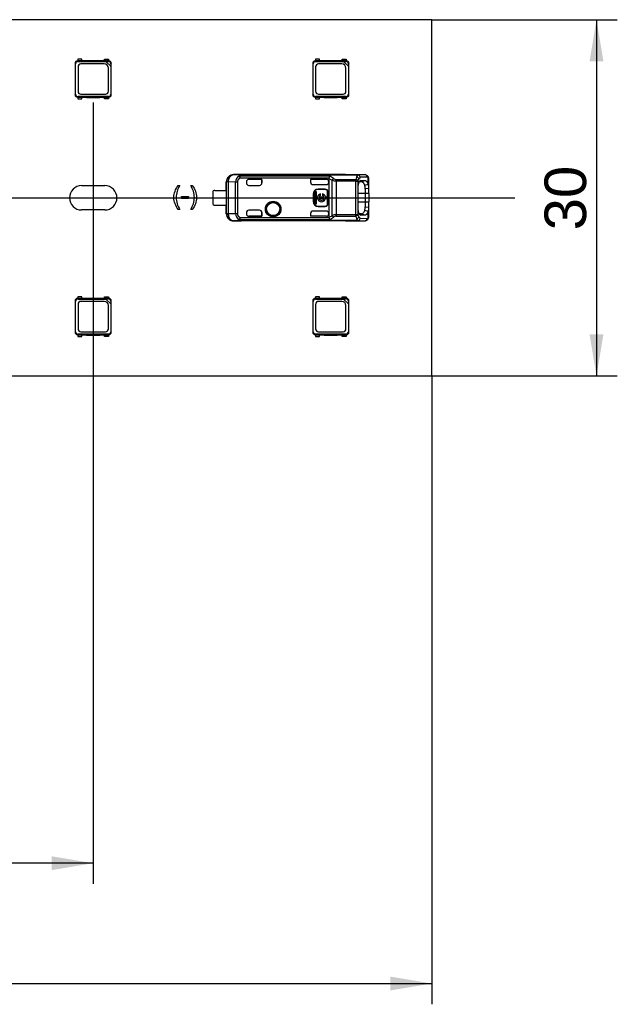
# Model space of a CAD drawing. Header units: millimetres. Extents: x 7 to 819, y 6 to 587.
# Tile 10 of 23: x 277 to 302, y 390 to 432. Entities that reach past the tile are written whole.
import ezdxf
from ezdxf.enums import TextEntityAlignment as Align
from ezdxf.lldxf.tags import DXFTag

# ---------------------------------------------------------------- set-up
doc = ezdxf.new("R2010")
doc.units = ezdxf.units.MM
doc.layers.add('Default', color=7, linetype='Continuous')
doc.layers.add('LINLED_277X30MM_', color=7, linetype='Continuous')
doc.styles.add('SEACAD_Arial', font='arial.ttf')
tags = doc.linetypes.add('CENTER2', pattern=[28.575, 19.05, -3.175, 3.175, -3.175]).pattern_tags.tags
tags[10:11] = [DXFTag(74, 4), DXFTag(75, 0), DXFTag(340, '0'), DXFTag(46, 0.0), DXFTag(50, 0.0), DXFTag(44, 0.0), DXFTag(45, 0.0)]
tags[8:9] = [DXFTag(74, 4), DXFTag(75, 0), DXFTag(340, '0'), DXFTag(46, 0.0), DXFTag(50, 0.0), DXFTag(44, 0.0), DXFTag(45, 0.0)]
tags[6:7] = [DXFTag(74, 4), DXFTag(75, 0), DXFTag(340, '0'), DXFTag(46, 0.0), DXFTag(50, 0.0), DXFTag(44, 0.0), DXFTag(45, 0.0)]
tags[4:5] = [DXFTag(74, 4), DXFTag(75, 0), DXFTag(340, '0'), DXFTag(46, 0.0), DXFTag(50, 0.0), DXFTag(44, 0.0), DXFTag(45, 0.0)]
doc.dimstyles.new('ISO', dxfattribs={"dimtxt": 1.75, "dimasz": 1.75, "dimexe": 0.875, "dimexo": 0, "dimgap": 0.4375, "dimtad": 1, "dimlfac": 2, "dimtxsty": 'SEACAD_Arial', "dimblk1": '_SE_FILLED', "dimblk2": '_SE_FILLED', "dimsah": 1, "dimcen": 0.875, "dimadec": 0, "dimazin": 0, "dimtfac": 0.5, "dimtdec": 3, "dimtmove": 0, "dimatfit": 3, "dimfxl": 1, "dimarcsym": 0})

# ---------------------------------------------------------------- blocks, each defined once
blk = doc.blocks.new('SEANNOT_GROUP')
at = {"layer": 'Default', "color": 7, "linetype": 'CENTER2'}
blk.add_line((152.294, 424.165), (297.794, 424.165), dxfattribs=at)
blk = doc.blocks.new('SEANNOT_GROUP8')
at = {"layer": 'Default', "color": 7, "linetype": 'CENTER2'}
blk.add_line((280.044, 428.178), (280.044, 420.153), dxfattribs=at)
blk = doc.blocks.new('SE3')
at = {"layer": 'LINLED_277X30MM_', "color": 7, "linetype": 'Continuous'}
for p, q in [((294.294, 431.665), (155.794, 431.665)), ((294.294, 416.665), (294.294, 431.665)), ((279.394, 429.928), (279.382, 429.928)), ((279.382, 429.928), (279.406, 429.903)), ((279.569, 430.003), (279.394, 430.003)), ((279.394, 430.003), (279.394, 429.928)), ((279.569, 429.928), (279.394, 429.928)), ((279.569, 429.928), (279.569, 430.003)), ((279.769, 429.928), (279.569, 429.928)), ((279.769, 429.943), (280.319, 429.943)), ((279.769, 429.928), (279.769, 429.943)), ((280.319, 429.928), (279.769, 429.928)), ((280.319, 429.943), (280.319, 429.928)), ((280.519, 429.928), (280.319, 429.928)), ((280.519, 430.003), (280.694, 430.003)), ((280.519, 429.928), (280.519, 430.003)), ((280.694, 429.928), (280.519, 429.928)), ((280.688, 429.908), (280.707, 429.928)), ((280.694, 430.003), (280.694, 429.928)), ((280.707, 429.928), (280.694, 429.928)), ((289.394, 429.928), (289.382, 429.928)), ((289.382, 429.928), (289.406, 429.903)), ((289.569, 430.003), (289.394, 430.003)), ((289.394, 430.003), (289.394, 429.928)), ((289.569, 429.928), (289.394, 429.928)), ((289.569, 429.928), (289.569, 430.003)), ((289.769, 429.928), (289.569, 429.928)), ((289.769, 429.943), (290.319, 429.943)), ((289.769, 429.928), (289.769, 429.943)), ((290.319, 429.928), (289.769, 429.928)), ((290.319, 429.943), (290.319, 429.928)), ((290.519, 429.928), (290.319, 429.928)), ((290.519, 430.003), (290.694, 430.003)), ((290.519, 429.928), (290.519, 430.003)), ((290.694, 429.928), (290.519, 429.928)), ((290.688, 429.908), (290.707, 429.928)), ((290.694, 430.003), (290.694, 429.928)), ((290.707, 429.928), (290.694, 429.928)), ((279.282, 429.828), (279.282, 428.502)), ((279.282, 429.828), (279.306, 429.804)), ((279.306, 428.526), (279.306, 429.804)), ((279.406, 429.903), (280.581, 429.903)), ((279.406, 429.678), (279.406, 428.652)), ((280.508, 429.803), (279.531, 429.803)), ((280.577, 429.908), (280.688, 429.908)), ((280.581, 429.903), (280.577, 429.908)), ((280.581, 429.903), (280.783, 429.702)), ((280.683, 428.652), (280.683, 429.628)), ((280.787, 429.697), (280.783, 429.702)), ((280.783, 429.702), (280.783, 428.526)), ((280.807, 429.828), (280.787, 429.808)), ((280.787, 429.808), (280.787, 429.697)), ((280.807, 428.502), (280.807, 429.828)), ((289.282, 429.828), (289.282, 428.502)), ((289.282, 429.828), (289.306, 429.804)), ((289.306, 428.526), (289.306, 429.804)), ((289.406, 429.903), (290.581, 429.903)), ((289.406, 429.678), (289.406, 428.652)), ((290.508, 429.803), (289.531, 429.803)), ((290.577, 429.908), (290.688, 429.908)), ((290.581, 429.903), (290.577, 429.908)), ((290.581, 429.903), (290.783, 429.702)), ((290.683, 428.652), (290.683, 429.628)), ((290.787, 429.697), (290.783, 429.702)), ((290.783, 429.702), (290.783, 428.526)), ((290.807, 429.828), (290.787, 429.808)), ((290.787, 429.808), (290.787, 429.697)), ((290.807, 428.502), (290.807, 429.828)), ((279.282, 428.502), (279.306, 428.526)), ((279.382, 428.403), (279.406, 428.427)), ((279.382, 428.403), (279.394, 428.403)), ((279.394, 428.403), (279.394, 428.328)), ((279.394, 428.403), (279.569, 428.403)), ((279.394, 428.328), (279.569, 428.328)), ((280.683, 428.427), (279.406, 428.427)), ((279.531, 428.527), (280.558, 428.527)), ((279.569, 428.328), (279.569, 428.403)), ((279.569, 428.403), (279.769, 428.403)), ((279.769, 428.403), (279.769, 428.388)), ((279.769, 428.403), (280.319, 428.403)), ((279.769, 428.388), (280.319, 428.388)), ((280.319, 428.388), (280.319, 428.403)), ((280.319, 428.403), (280.519, 428.403)), ((280.519, 428.328), (280.519, 428.403)), ((280.519, 428.403), (280.694, 428.403)), ((280.694, 428.328), (280.519, 428.328)), ((280.707, 428.403), (280.683, 428.427)), ((280.694, 428.403), (280.694, 428.328)), ((280.694, 428.403), (280.707, 428.403)), ((280.807, 428.502), (280.783, 428.526)), ((289.282, 428.502), (289.306, 428.526)), ((289.382, 428.403), (289.406, 428.427)), ((289.382, 428.403), (289.394, 428.403)), ((289.394, 428.403), (289.394, 428.328)), ((289.394, 428.403), (289.569, 428.403)), ((289.394, 428.328), (289.569, 428.328)), ((290.683, 428.427), (289.406, 428.427)), ((289.531, 428.527), (290.558, 428.527)), ((289.569, 428.328), (289.569, 428.403)), ((289.569, 428.403), (289.769, 428.403)), ((289.769, 428.403), (289.769, 428.388)), ((289.769, 428.403), (290.319, 428.403)), ((289.769, 428.388), (290.319, 428.388)), ((290.319, 428.388), (290.319, 428.403)), ((290.319, 428.403), (290.519, 428.403)), ((290.519, 428.328), (290.519, 428.403)), ((290.519, 428.403), (290.694, 428.403)), ((290.694, 428.328), (290.519, 428.328)), ((290.707, 428.403), (290.683, 428.427)), ((290.694, 428.403), (290.694, 428.328)), ((290.694, 428.403), (290.707, 428.403)), ((290.807, 428.502), (290.783, 428.526)), ((285.946, 425.14), (285.952, 425.132)), ((290.669, 425.14), (285.946, 425.14)), ((286.288, 425.128), (285.952, 425.132)), ((286.182, 425.076), (286.224, 424.993)), ((286.224, 424.993), (286.224, 425.083)), ((289.991, 425.083), (286.224, 425.083)), ((289.962, 424.993), (286.224, 424.993)), ((286.288, 425.128), (286.288, 425.126)), ((286.288, 425.128), (291.183, 425.128)), ((291.183, 425.126), (286.288, 425.126)), ((286.594, 424.943), (286.594, 424.943)), ((287.144, 424.943), (286.594, 424.943)), ((287.143, 424.943), (286.594, 424.943)), ((287.144, 424.943), (287.143, 424.943)), ((287.143, 424.943), (287.143, 424.79)), ((287.144, 424.79), (287.144, 424.943)), ((289.194, 424.943), (289.196, 424.943)), ((289.194, 424.943), (289.194, 424.82)), ((289.861, 424.943), (289.194, 424.943)), ((289.196, 424.943), (289.196, 424.816)), ((289.861, 424.943), (289.196, 424.943)), ((289.861, 424.943), (289.861, 424.943)), ((289.961, 424.984), (289.962, 424.993)), ((289.961, 424.984), (289.961, 424.843)), ((289.961, 424.984), (290.102, 424.912)), ((290.669, 425.135), (290.669, 425.14)), ((291.473, 425.135), (290.67, 425.135)), ((291.473, 425.135), (291.183, 425.128)), ((291.183, 425.126), (291.183, 425.128)), ((291.567, 425.035), (291.277, 425.028)), ((291.614, 424.739), (291.614, 425.015)), ((291.644, 424.563), (291.644, 424.937)), ((279.557, 424.678), (280.532, 424.678)), ((283.624, 424.678), (283.691, 424.678)), ((284.147, 424.678), (284.214, 424.678)), ((285.653, 424.832), (285.644, 424.84)), ((285.644, 424.478), (285.644, 424.84)), ((285.653, 423.498), (285.653, 424.832)), ((285.723, 424.832), (285.653, 424.832)), ((286.034, 424.828), (285.723, 424.832)), ((285.723, 424.832), (285.723, 423.498)), ((286.111, 424.828), (286.034, 424.828)), ((286.034, 423.502), (286.034, 424.828)), ((286.111, 424.828), (286.111, 423.502)), ((286.494, 424.843), (286.494, 424.79)), ((286.594, 424.69), (287.044, 424.69)), ((287.143, 424.79), (287.144, 424.79)), ((289.194, 424.82), (289.196, 424.816)), ((289.295, 424.72), (289.861, 424.72)), ((289.511, 424.528), (289.511, 424.515)), ((289.811, 424.528), (289.511, 424.528)), ((289.811, 424.515), (289.811, 424.528)), ((289.961, 424.82), (289.961, 424.843)), ((289.961, 424.82), (289.961, 423.51)), ((290.103, 423.418), (290.103, 424.912)), ((290.273, 424.936), (291.092, 424.936)), ((290.273, 424.936), (290.273, 424.873)), ((290.273, 424.873), (290.273, 423.457)), ((291.092, 424.873), (290.273, 424.873)), ((291.092, 424.873), (291.092, 424.936)), ((291.092, 423.457), (291.092, 424.873)), ((291.092, 424.873), (291.186, 424.873)), ((291.186, 424.873), (291.186, 423.457)), ((291.196, 423.74), (291.196, 424.59)), ((291.247, 424.846), (291.33, 424.846)), ((291.308, 424.896), (291.281, 424.886)), ((291.308, 424.896), (291.472, 424.898)), ((291.33, 424.846), (291.472, 424.898)), ((291.473, 424.7), (291.615, 424.737)), ((291.644, 424.564), (291.495, 424.543)), ((291.495, 424.543), (291.495, 424.34)), ((291.644, 424.34), (291.644, 424.563)), ((283.761, 424.131), (283.761, 424.226)), ((283.761, 424.226), (284.05, 424.226)), ((284.05, 424.131), (283.761, 424.131)), ((284.05, 424.226), (284.05, 424.131)), ((285.094, 423.878), (285.094, 424.453)), ((285.169, 424.478), (285.646, 424.478)), ((285.646, 424.478), (285.646, 423.853)), ((289.311, 424.315), (289.298, 424.315)), ((289.298, 424.315), (289.298, 424.015)), ((289.311, 424.315), (289.311, 424.015)), ((289.437, 424.412), (289.371, 424.412)), ((289.371, 424.412), (289.371, 423.918)), ((289.437, 424.198), (289.437, 424.412)), ((289.488, 424.198), (289.437, 424.198)), ((289.437, 423.918), (289.437, 424.132)), ((289.437, 424.132), (289.488, 424.132)), ((289.811, 424.515), (289.511, 424.515)), ((289.757, 424.198), (289.55, 424.198)), ((289.55, 424.132), (289.757, 424.132)), ((289.612, 424.265), (289.612, 424.329)), ((289.695, 424.329), (289.695, 424.265)), ((289.871, 424.198), (289.819, 424.198)), ((289.819, 424.132), (289.871, 424.132)), ((289.871, 424.132), (289.871, 424.198)), ((289.911, 423.915), (289.911, 424.415)), ((289.924, 424.415), (289.911, 424.415)), ((289.924, 423.915), (289.924, 424.415)), ((291.495, 424.34), (291.196, 424.34)), ((291.644, 424.34), (291.495, 424.34)), ((291.495, 424.34), (291.495, 423.99)), ((291.644, 424.34), (291.644, 423.99)), ((285.169, 423.853), (285.646, 423.853)), ((285.644, 423.49), (285.644, 423.853)), ((289.298, 424.015), (289.311, 424.015)), ((289.371, 423.918), (289.437, 423.918)), ((289.511, 423.815), (289.811, 423.815)), ((289.511, 423.815), (289.511, 423.802)), ((289.511, 423.802), (289.811, 423.802)), ((289.811, 423.802), (289.811, 423.815)), ((289.911, 423.915), (289.924, 423.915)), ((291.196, 423.99), (291.495, 423.99)), ((291.495, 423.99), (291.644, 423.99)), ((291.495, 423.99), (291.495, 423.787)), ((291.495, 423.787), (291.644, 423.767)), ((291.644, 423.767), (291.644, 423.99)), ((291.644, 423.393), (291.644, 423.767)), ((280.532, 423.653), (279.557, 423.653)), ((283.691, 423.678), (283.624, 423.678)), ((284.214, 423.678), (284.147, 423.678)), ((285.644, 423.49), (285.653, 423.498)), ((285.653, 423.498), (285.723, 423.498)), ((285.723, 423.498), (286.034, 423.502)), ((286.034, 423.502), (286.111, 423.502)), ((286.224, 423.337), (286.182, 423.254)), ((286.224, 423.247), (286.224, 423.337)), ((286.224, 423.337), (289.962, 423.337)), ((286.494, 423.54), (286.494, 423.487)), ((287.044, 423.64), (286.594, 423.64)), ((286.594, 423.388), (286.594, 423.387)), ((287.143, 423.388), (286.594, 423.388)), ((286.594, 423.387), (287.144, 423.387)), ((287.144, 423.54), (287.143, 423.54)), ((287.143, 423.54), (287.143, 423.388)), ((287.144, 423.387), (287.143, 423.388)), ((287.144, 423.387), (287.144, 423.54)), ((289.196, 423.513), (289.194, 423.51)), ((289.194, 423.51), (289.194, 423.387)), ((289.194, 423.387), (289.196, 423.388)), ((289.861, 423.387), (289.194, 423.387)), ((289.196, 423.513), (289.196, 423.388)), ((289.861, 423.388), (289.196, 423.388)), ((289.861, 423.61), (289.295, 423.61)), ((289.861, 423.387), (289.861, 423.388)), ((289.961, 423.487), (289.961, 423.51)), ((289.961, 423.487), (289.961, 423.346)), ((290.273, 423.457), (290.273, 423.394)), ((290.273, 423.457), (291.092, 423.457)), ((290.273, 423.394), (291.092, 423.394)), ((291.092, 423.457), (291.186, 423.457)), ((291.092, 423.394), (291.092, 423.457)), ((291.224, 423.365), (291.187, 423.457)), ((291.33, 423.484), (291.251, 423.484)), ((291.276, 423.445), (291.308, 423.434)), ((291.277, 423.302), (291.567, 423.295)), ((291.472, 423.432), (291.308, 423.434)), ((291.472, 423.432), (291.33, 423.484)), ((291.614, 423.593), (291.473, 423.629)), ((291.614, 423.315), (291.614, 423.591)), ((285.952, 423.198), (285.946, 423.19)), ((290.669, 423.19), (285.946, 423.19)), ((285.952, 423.198), (286.288, 423.202)), ((286.224, 423.247), (289.991, 423.247)), ((291.183, 423.204), (286.288, 423.204)), ((286.288, 423.204), (286.288, 423.202)), ((291.183, 423.202), (286.288, 423.202)), ((290.669, 423.19), (290.669, 423.195)), ((290.67, 423.195), (291.473, 423.195)), ((291.183, 423.202), (291.183, 423.204)), ((291.183, 423.202), (291.473, 423.195)), ((279.569, 420.003), (279.394, 420.003)), ((279.394, 420.003), (279.394, 419.928)), ((279.569, 419.928), (279.569, 420.003)), ((280.519, 420.003), (280.694, 420.003)), ((280.519, 419.928), (280.519, 420.003)), ((280.694, 420.003), (280.694, 419.928)), ((289.569, 420.003), (289.394, 420.003)), ((289.394, 420.003), (289.394, 419.928)), ((289.569, 419.928), (289.569, 420.003)), ((290.519, 420.003), (290.694, 420.003)), ((290.519, 419.928), (290.519, 420.003)), ((290.694, 420.003), (290.694, 419.928)), ((279.282, 419.828), (279.282, 418.502)), ((279.282, 419.828), (279.306, 419.804)), ((279.306, 418.526), (279.306, 419.804)), ((279.394, 419.928), (279.382, 419.928)), ((279.382, 419.928), (279.406, 419.903)), ((279.569, 419.928), (279.394, 419.928)), ((279.406, 419.903), (280.581, 419.903)), ((279.406, 419.678), (279.406, 418.652)), ((280.508, 419.803), (279.531, 419.803)), ((279.769, 419.928), (279.569, 419.928)), ((279.769, 419.943), (280.319, 419.943)), ((279.769, 419.928), (279.769, 419.943)), ((280.319, 419.928), (279.769, 419.928)), ((280.319, 419.943), (280.319, 419.928)), ((280.519, 419.928), (280.319, 419.928)), ((280.694, 419.928), (280.519, 419.928)), ((280.577, 419.908), (280.688, 419.908)), ((280.581, 419.903), (280.577, 419.908)), ((280.581, 419.903), (280.783, 419.702)), ((280.683, 418.652), (280.683, 419.628)), ((280.688, 419.908), (280.707, 419.928)), ((280.707, 419.928), (280.694, 419.928)), ((280.787, 419.697), (280.783, 419.702)), ((280.783, 419.702), (280.783, 418.526)), ((280.807, 419.828), (280.787, 419.808)), ((280.787, 419.808), (280.787, 419.697)), ((280.807, 418.502), (280.807, 419.828)), ((289.282, 419.828), (289.282, 418.502)), ((289.282, 419.828), (289.306, 419.804)), ((289.306, 418.526), (289.306, 419.804)), ((289.394, 419.928), (289.382, 419.928)), ((289.382, 419.928), (289.406, 419.903)), ((289.569, 419.928), (289.394, 419.928)), ((289.406, 419.903), (290.581, 419.903)), ((289.406, 419.678), (289.406, 418.652)), ((290.508, 419.803), (289.531, 419.803)), ((289.769, 419.928), (289.569, 419.928)), ((289.769, 419.943), (290.319, 419.943)), ((289.769, 419.928), (289.769, 419.943)), ((290.319, 419.928), (289.769, 419.928)), ((290.319, 419.943), (290.319, 419.928)), ((290.519, 419.928), (290.319, 419.928)), ((290.694, 419.928), (290.519, 419.928)), ((290.577, 419.908), (290.688, 419.908)), ((290.581, 419.903), (290.577, 419.908)), ((290.581, 419.903), (290.783, 419.702)), ((290.683, 418.652), (290.683, 419.628)), ((290.688, 419.908), (290.707, 419.928)), ((290.707, 419.928), (290.694, 419.928)), ((290.787, 419.697), (290.783, 419.702)), ((290.783, 419.702), (290.783, 418.526)), ((290.807, 419.828), (290.787, 419.808)), ((290.787, 419.808), (290.787, 419.697)), ((290.807, 418.502), (290.807, 419.828)), ((279.282, 418.502), (279.306, 418.526)), ((279.382, 418.403), (279.406, 418.427)), ((279.382, 418.403), (279.394, 418.403)), ((279.394, 418.403), (279.394, 418.328)), ((279.394, 418.403), (279.569, 418.403)), ((279.394, 418.328), (279.569, 418.328)), ((280.683, 418.427), (279.406, 418.427)), ((279.531, 418.527), (280.558, 418.527)), ((279.569, 418.328), (279.569, 418.403)), ((279.569, 418.403), (279.769, 418.403)), ((279.769, 418.403), (279.769, 418.388)), ((279.769, 418.403), (280.319, 418.403)), ((279.769, 418.388), (280.319, 418.388)), ((280.319, 418.388), (280.319, 418.403)), ((280.319, 418.403), (280.519, 418.403)), ((280.519, 418.328), (280.519, 418.403)), ((280.519, 418.403), (280.694, 418.403)), ((280.694, 418.328), (280.519, 418.328)), ((280.707, 418.403), (280.683, 418.427)), ((280.694, 418.403), (280.694, 418.328)), ((280.694, 418.403), (280.707, 418.403)), ((280.807, 418.502), (280.783, 418.526)), ((289.282, 418.502), (289.306, 418.526)), ((289.382, 418.403), (289.406, 418.427)), ((289.382, 418.403), (289.394, 418.403)), ((289.394, 418.403), (289.394, 418.328)), ((289.394, 418.403), (289.569, 418.403)), ((289.394, 418.328), (289.569, 418.328)), ((290.683, 418.427), (289.406, 418.427)), ((289.531, 418.527), (290.558, 418.527)), ((289.569, 418.328), (289.569, 418.403)), ((289.569, 418.403), (289.769, 418.403)), ((289.769, 418.403), (289.769, 418.388)), ((289.769, 418.403), (290.319, 418.403)), ((289.769, 418.388), (290.319, 418.388)), ((290.319, 418.388), (290.319, 418.403)), ((290.319, 418.403), (290.519, 418.403)), ((290.519, 418.328), (290.519, 418.403)), ((290.519, 418.403), (290.694, 418.403)), ((290.694, 418.328), (290.519, 418.328)), ((290.707, 418.403), (290.683, 418.427)), ((290.694, 418.403), (290.694, 418.328)), ((290.694, 418.403), (290.707, 418.403)), ((290.807, 418.502), (290.783, 418.526)), ((155.794, 416.665), (294.294, 416.665))]:
    blk.add_line(p, q, dxfattribs=at)
for radius in [0.328, 0.293, 0.276, 0.275]:
    blk.add_circle((287.619, 423.69), radius, dxfattribs=at)
for centre, radius, start, end in [((279.382, 429.828), 0.1, 90.1089, 179.8911), ((280.707, 429.828), 0.1, 0.1089, 89.8911), ((289.382, 429.828), 0.1, 90.1089, 179.8911), ((290.707, 429.828), 0.1, 0.1089, 89.8911), ((279.531, 429.678), 0.125, 90, 180), ((280.508, 429.628), 0.175, 0, 90), ((289.531, 429.678), 0.125, 90, 180), ((290.508, 429.628), 0.175, 0, 90), ((279.382, 428.503), 0.1, 180.1089, 269.8911), ((279.531, 428.652), 0.125, 180, 270), ((280.558, 428.652), 0.125, 270, 0), ((280.707, 428.503), 0.1, 270.1089, 359.8911), ((289.382, 428.503), 0.1, 180.1089, 269.8911), ((289.531, 428.652), 0.125, 180, 270), ((290.558, 428.652), 0.125, 270, 0), ((290.707, 428.503), 0.1, 270.1089, 359.8911), ((285.953, 424.832), 0.3, 90.167, 179.9956), ((286.325, 424.823), 0.291, 119.4689, 178.872), ((286.22, 424.976), 0.107, 87.5508, 111.036), ((290.375, 424.909), 0.422, 155.6531, 168.4656), ((289.757, 424.496), 0.632, 50.3962, 68.2215), ((290.29, 424.821), 0.208, 128.8787, 154.1069), ((290.282, 425.119), 0.183, 227.8882, 266.9813), ((291.714, 424.794), 0.637, 156.5296, 167.1701), ((291.319, 424.975), 0.203, 132.1388, 158.8853), ((291.099, 424.92), 0.132, 20.0118, 76.8819), ((291.173, 425.023), 0.103, 3.114, 84.8372), ((291.636, 424.746), 0.468, 152.0835, 164.2354), ((291.385, 424.883), 0.181, 126.7396, 153.2278), ((291.472, 424.968), 0.167, 46.1165, 90.7707), ((291.47, 425.038), 0.0975, 358.48, 88.0009), ((291.449, 424.951), 0.196, 354.6557, 45.254), ((291.531, 425.027), 0.0838, 351.8712, 47.8753), ((279.557, 424.165), 0.512, 90, 270), ((280.532, 424.165), 0.512, 270, 90), ((286.594, 424.79), 0.1, 180, 270), ((289.511, 424.315), 0.213, 90, 180), ((289.811, 424.415), 0.113, 0, 90), ((290.278, 425.29), 0.417, 245.1134, 269.2217), ((291.078, 424.812), 0.125, 29.2863, 83.1685), ((290.994, 424.556), 0.501, 358.5159, 16.9099), ((291.273, 424.589), 0.372, 355.9747, 23.6554), ((285.169, 424.353), 0.125, 90, 126.8699), ((289.511, 424.315), 0.2, 90, 180), ((289.654, 424.165), 0.169, 104.2042, 168.6727), ((289.654, 424.165), 0.169, 191.3273, 348.6727), ((289.654, 424.165), 0.108, 112.432, 162.2153), ((289.654, 424.165), 0.108, 197.7847, 342.2153), ((289.654, 424.165), 0.169, 11.3273, 75.7958), ((289.654, 424.165), 0.108, 17.7847, 67.568), ((289.811, 424.415), 0.1, 0, 90), ((285.169, 423.978), 0.125, 233.1301, 270), ((289.511, 424.015), 0.213, 180, 270), ((289.511, 424.015), 0.2, 180, 270), ((289.811, 423.915), 0.1, 270, 0), ((289.811, 423.915), 0.113, 270, 360), ((290.926, 423.783), 0.569, 344.2066, 0.3835), ((291.275, 423.741), 0.37, 336.2651, 4.0975), ((285.953, 423.498), 0.3, 180.0044, 269.8384), ((286.326, 423.508), 0.292, 181.2448, 240.4152), ((286.594, 423.54), 0.1, 90, 180), ((289.718, 423.995), 0.693, 290.5131, 303.675), ((290.197, 423.365), 0.236, 186.7862, 209.799), ((289.746, 423.851), 0.652, 292.1154, 309.3312), ((290.278, 423.043), 0.414, 90.6937, 114.9709), ((290.273, 423.495), 0.187, 204.2976, 232.5166), ((290.283, 423.211), 0.184, 93.1482, 132.1817), ((291.078, 423.518), 0.124, 276.7448, 330.7526), ((291.712, 423.535), 0.635, 192.7997, 203.4875), ((291.099, 423.41), 0.132, 283.1368, 339.9954), ((291.319, 423.355), 0.204, 201.1423, 227.8571), ((291.173, 423.307), 0.103, 275.1634, 356.886), ((291.385, 423.447), 0.181, 206.7747, 233.2552), ((291.47, 423.292), 0.0975, 272.0033, 1.5118), ((291.451, 423.379), 0.194, 314.5159, 5.5638), ((291.532, 423.303), 0.0836, 312.1443, 8.1803), ((286.22, 423.354), 0.107, 248.9632, 272.4491), ((291.473, 423.361), 0.166, 269.0977, 314.0418), ((279.382, 419.828), 0.1, 90.1089, 179.8911), ((279.531, 419.678), 0.125, 90, 180), ((280.508, 419.628), 0.175, 0, 90), ((280.707, 419.828), 0.1, 0.1089, 89.8911), ((289.382, 419.828), 0.1, 90.1089, 179.8911), ((289.531, 419.678), 0.125, 90, 180), ((290.508, 419.628), 0.175, 0, 90), ((290.707, 419.828), 0.1, 0.1089, 89.8911), ((279.382, 418.503), 0.1, 180.1089, 269.8911), ((279.531, 418.652), 0.125, 180, 270), ((280.558, 418.652), 0.125, 270, 0), ((280.707, 418.503), 0.1, 270.1089, 359.8911), ((289.382, 418.503), 0.1, 180.1089, 269.8911), ((289.531, 418.652), 0.125, 180, 270), ((290.558, 418.652), 0.125, 270, 0), ((290.707, 418.503), 0.1, 270.1089, 359.8911)]:
    blk.add_arc(centre, radius, start, end, dxfattribs=at)
for centre, major_axis, ratio, start_param, end_param in [((279.406, 429.803), (0.0712, -0.0712), 0.992433, 2.359993, 3.923193), ((280.687, 429.807), (-0.0712, -0.0712), 0.992433, 2.359993, 3.923193), ((289.406, 429.803), (0.0712, -0.0712), 0.992433, 2.359993, 3.923193), ((290.687, 429.807), (-0.0712, -0.0712), 0.992433, 2.359993, 3.923193), ((279.406, 428.527), (0.0712, 0.0712), 0.992433, 2.359993, 3.923193), ((280.683, 428.527), (-0.0712, 0.0712), 0.992433, 2.359993, 3.923193), ((289.406, 428.527), (0.0712, 0.0712), 0.992433, 2.359993, 3.923193), ((290.683, 428.527), (-0.0712, 0.0712), 0.992433, 2.359993, 3.923193), ((285.945, 424.84), (0.212, -0.212), 0.999924, 2.349833, 3.926953), ((285.953, 424.832), (0.003, 0.3), 0.766027, 0.015856, 1.578763), ((286.594, 424.843), (0, -0.1), 0.999994, 3.141593, 4.712389), ((286.594, 424.843), (0, -0.1), 0.999994, 3.141593, 4.712389), ((289.861, 424.843), (0, -0.1), 0.999994, 1.570796, 3.141593), ((289.861, 424.843), (0, -0.1), 0.999994, 1.570796, 3.141593), ((290.669, 424.84), (0, 0.3), 0.999962, 6.103357, 6.283185), ((291.183, 425.028), (-0.0024, 0.1), 0.939661, 4.689876, 6.257716), ((291.568, 424.584), (0, -0.451), 0.342128, 2.840877, 3.150375), ((287.043, 424.79), (-0.1, 0), 0.999848, 1.570796, 3.141593), ((287.044, 424.79), (-0.1, 0), 0.999848, 1.570796, 3.141593), ((289.295, 424.82), (0.0707, -0.0707), 0.999695, 3.926839, 5.497939), ((289.296, 424.819), (0.0707, -0.0707), 0.999695, 3.9588, 4.712389), ((289.861, 424.82), (0, -0.1), 0.999848, 0, 1.570796), ((285.945, 423.49), (0.212, 0.212), 0.999924, 2.356233, 3.933355), ((285.953, 423.498), (-0.003, 0.3), 0.766027, 1.56283, 3.125796), ((286.594, 423.488), (0, 0.1), 0.999994, 1.570796, 3.141593), ((286.594, 423.487), (0, 0.1), 0.999994, 1.570796, 3.141593), ((287.043, 423.54), (-0.1, 0), 0.999848, 3.141593, 4.712389), ((287.044, 423.54), (-0.1, 0), 0.999848, 3.141593, 4.712389), ((289.295, 423.51), (0.0707, 0.0707), 0.999695, 0.785246, 2.356347), ((289.296, 423.511), (0.0707, 0.0707), 0.999695, 1.570796, 2.343651), ((289.861, 423.51), (0, 0.1), 0.999848, 4.712389, 6.283185), ((289.861, 423.488), (0, 0.1), 0.999994, 3.140004, 4.712389), ((289.861, 423.487), (0, 0.1), 0.999994, 3.140535, 4.712389), ((291.183, 423.302), (0.0024, 0.1), 0.939661, 3.16702, 4.734916), ((291.569, 423.745), (0, 0.45), 0.34204, 3.132977, 3.442996), ((290.669, 423.49), (0, 0.3), 0.999962, 3.141593, 3.321417), ((279.406, 419.803), (0.0712, -0.0712), 0.992433, 2.359993, 3.923193), ((280.687, 419.807), (-0.0712, -0.0712), 0.992433, 2.359993, 3.923193), ((289.406, 419.803), (0.0712, -0.0712), 0.992433, 2.359993, 3.923193), ((290.687, 419.807), (-0.0712, -0.0712), 0.992433, 2.359993, 3.923193), ((279.406, 418.527), (0.0712, 0.0712), 0.992433, 2.359993, 3.923193), ((280.683, 418.527), (-0.0712, 0.0712), 0.992433, 2.359993, 3.923193), ((289.406, 418.527), (0.0712, 0.0712), 0.992433, 2.359993, 3.923193), ((290.683, 418.527), (-0.0712, 0.0712), 0.992433, 2.359993, 3.923193)]:
    blk.add_ellipse(centre, major_axis=major_axis, ratio=ratio, start_param=start_param, end_param=end_param, dxfattribs=at)
for points, degree, knots in [([(286.224, 424.993), (286.171, 424.964), (286.141, 424.921), (286.112, 424.878), (286.111, 424.828)], 2, [0, 0, 0, 0.5, 0.5, 1, 1, 1]), ([(286.182, 425.076), (286.185, 425.082), (286.192, 425.095), (286.205, 425.107), (286.221, 425.118), (286.248, 425.126), (286.275, 425.128), (286.288, 425.128)], 3, [0, 0, 0, 0, 0.225106, 0.406821, 0.546306, 0.765172, 1, 1, 1, 1]), ([(286.288, 425.126), (286.283, 425.125), (286.272, 425.124), (286.258, 425.122), (286.247, 425.118), (286.238, 425.112), (286.231, 425.105), (286.226, 425.095), (286.225, 425.087), (286.224, 425.083)], 3, [0, 0, 0, 0, 0.110474, 0.221192, 0.340028, 0.473427, 0.625996, 0.800833, 1, 1, 1, 1]), ([(291.644, 424.937), (291.644, 424.946), (291.644, 424.963), (291.638, 424.984), (291.629, 425.002), (291.619, 425.011), (291.614, 425.015)], 3, [0, 0, 0, 0, 0.244652, 0.491458, 0.742562, 1, 1, 1, 1]), ([(283.624, 423.678), (283.509, 423.817), (283.442, 423.997), (283.442, 424.359), (283.508, 424.539), (283.624, 424.678)], 3, [0, 0, 0, 0, 0.5, 0.5, 1, 1, 1, 1]), ([(283.691, 424.678), (283.591, 424.531), (283.536, 424.355), (283.536, 424.001), (283.592, 423.824), (283.691, 423.678)], 3, [0, 0, 0, 0, 0.5, 0.5, 1, 1, 1, 1]), ([(284.147, 423.678), (284.246, 423.824), (284.302, 424.001), (284.302, 424.355), (284.247, 424.531), (284.147, 424.678)], 3, [0, 0, 0, 0, 0.5, 0.5, 1, 1, 1, 1]), ([(284.214, 424.678), (284.33, 424.539), (284.397, 424.359), (284.396, 423.997), (284.33, 423.817), (284.214, 423.678)], 3, [0, 0, 0, 0, 0.5, 0.5, 1, 1, 1, 1]), ([(291.196, 424.59), (291.198, 424.716), (291.229, 424.805), (291.261, 424.895), (291.308, 424.897)], 2, [0, 0, 0, 0.5, 0.5, 1, 1, 1]), ([(291.473, 424.702), (291.468, 424.712), (291.458, 424.734), (291.441, 424.764), (291.422, 424.791), (291.402, 424.814), (291.38, 424.832), (291.356, 424.844), (291.339, 424.846), (291.331, 424.846)], 3, [0, 0, 0, 0, 0.117572, 0.243562, 0.377981, 0.520832, 0.67212, 0.831843, 1, 1, 1, 1]), ([(291.472, 424.897), (291.511, 424.898), (291.549, 424.856), (291.587, 424.814), (291.614, 424.739)], 2, [0, 0, 0, 0.50021, 0.50021, 1, 1, 1]), ([(291.308, 423.433), (291.261, 423.437), (291.229, 423.525), (291.197, 423.612), (291.196, 423.74)], 2, [0, 0, 0, 0.5, 0.5, 1, 1, 1]), ([(286.111, 423.502), (286.112, 423.453), (286.141, 423.41), (286.17, 423.367), (286.224, 423.337)], 2, [0, 0, 0, 0.5, 0.5, 1, 1, 1]), ([(291.331, 423.484), (291.331, 423.484), (291.344, 423.483), (291.371, 423.49), (291.408, 423.52), (291.443, 423.565), (291.463, 423.608), (291.473, 423.629)], 3, [0, 0, 0, 0, 0.000046, 0.262507, 0.516593, 0.762391, 1, 1, 1, 1]), ([(291.614, 423.315), (291.618, 423.319), (291.627, 423.325), (291.635, 423.339), (291.641, 423.354), (291.644, 423.372), (291.644, 423.386), (291.644, 423.393)], 3, [0, 0, 0, 0, 0.20636, 0.408491, 0.607418, 0.804218, 1, 1, 1, 1]), ([(286.288, 423.202), (286.281, 423.202), (286.267, 423.202), (286.248, 423.205), (286.232, 423.209), (286.214, 423.216), (286.196, 423.229), (286.187, 423.245), (286.182, 423.254)], 3, [0, 0, 0, 0, 0.120723, 0.235221, 0.34634, 0.457185, 0.682198, 1, 1, 1, 1]), ([(286.224, 423.247), (286.225, 423.241), (286.227, 423.231), (286.235, 423.219), (286.248, 423.211), (286.266, 423.206), (286.281, 423.205), (286.288, 423.204)], 3, [0, 0, 0, 0, 0.272042, 0.497908, 0.684926, 0.845835, 1, 1, 1, 1])]:
    blk.add_open_spline(points, degree=degree, knots=knots, dxfattribs=at)
blk.add_open_spline([(291.614, 423.591), (291.556, 423.432), (291.472, 423.433)], degree=2, dxfattribs=at)
blk = doc.blocks.new('DMBLK4')
at = {"layer": 'Default', "linetype": 'Continuous'}
for points in [[(171.794, 395.858), (171.794, 396.441), (170.044, 396.149)], [(278.294, 395.858), (280.044, 396.149), (278.294, 396.441)]]:
    blk.add_hatch(color=7, dxfattribs=at).paths.add_polyline_path(points)
at = {"layer": 'Default', "color": 7, "linetype": 'Continuous'}
for p, q in [((170.044, 420.153), (170.044, 395.274)), ((280.044, 420.153), (280.044, 395.274)), ((280.044, 396.149), (170.044, 396.149))]:
    blk.add_line(p, q, dxfattribs=at)
at = {"layer": 'Default', "color": 7, "linetype": 'Continuous', "style": 'SEACAD_Arial'}
blk.add_text('220', height=1.75, dxfattribs=at).set_placement((222.99, 398.337), align=Align.TOP_LEFT)
blk = doc.blocks.new('_SE_FILLED')
at = {"color": 0}
blk.add_line((0, 0), (-1, 0), dxfattribs=at)
blk.add_solid([(0, 0), (-1, -0.1665), (-1, 0.1665), (0, 0)], dxfattribs=at)
blk = doc.blocks.new('DMBLK5')
at = {"layer": 'Default', "linetype": 'Continuous'}
for points in [[(157.544, 390.791), (157.544, 391.375), (155.794, 391.083)], [(292.544, 390.791), (294.294, 391.083), (292.544, 391.375)]]:
    blk.add_hatch(color=7, dxfattribs=at).paths.add_polyline_path(points)
at = {"layer": 'Default', "color": 7, "linetype": 'Continuous'}
for p, q in [((155.794, 416.665), (155.794, 390.208)), ((294.294, 416.665), (294.294, 390.208)), ((155.794, 391.083), (294.294, 391.083))]:
    blk.add_line(p, q, dxfattribs=at)
at = {"layer": 'Default', "color": 7, "linetype": 'Continuous', "style": 'SEACAD_Arial'}
blk.add_text('277', height=1.75, dxfattribs=at).set_placement((222.99, 393.27), align=Align.TOP_LEFT)
blk = doc.blocks.new('DMBLK6')
at = {"layer": 'Default', "linetype": 'Continuous'}
for points in [[(301.519, 429.915), (301.227, 431.665), (300.936, 429.915)], [(301.519, 418.415), (300.936, 418.415), (301.227, 416.665)]]:
    blk.add_hatch(color=7, dxfattribs=at).paths.add_polyline_path(points)
at = {"layer": 'Default', "color": 7, "linetype": 'Continuous'}
for p, q in [((294.294, 431.665), (302.102, 431.665)), ((301.227, 431.665), (301.227, 416.665)), ((294.294, 416.665), (302.102, 416.665))]:
    blk.add_line(p, q, dxfattribs=at)
at = {"layer": 'Default', "color": 7, "linetype": 'Continuous', "style": 'SEACAD_Arial'}
blk.add_text('30', height=1.75, rotation=90, dxfattribs=at).set_placement((299.04, 422.795), align=Align.TOP_LEFT)

msp = doc.modelspace()

# ---------------------------------------------------------------- block references
at = {"layer": 'Default'}
for name in ['SE3', 'SEANNOT_GROUP8', 'SEANNOT_GROUP']:
    msp.add_blockref(name, (0, 0), dxfattribs=at)

# ---------------------------------------------------------------- dimensions: what is measured, and where the dimension line sits
at = {"layer": 'Default', "color": 7, "linetype": 'Continuous'}
for base, p1, p2, picture, middle in [((294.2945, 391.0829), (155.7945, 431.665), (294.2945, 416.665), 'DMBLK5', (225.0445, 391.0829)), ((170.0445, 396.1492), (280.0445, 420.1525), (170.0445, 420.1525), 'DMBLK4', (225.0445, 396.1492))]:
    dim = msp.add_linear_dim(base=base, p1=p1, p2=p2, text='\\A1;<>', dimstyle='ISO', dxfattribs=at)
    dim.commit()
    dim.dimension.update_dxf_attribs({"geometry": picture, "text_midpoint": middle, "dimtype": 160})
dim = msp.add_linear_dim(base=(301.2272, 431.665), p1=(294.2945, 431.665), p2=(294.2945, 416.665), angle=270, text='\\A1;<>', dimstyle='ISO', dxfattribs=at)
dim.commit()
dim.dimension.update_dxf_attribs({"geometry": 'DMBLK6', "text_midpoint": (301.2272, 424.165), "dimtype": 161})

doc.saveas('drawing.dxf')
